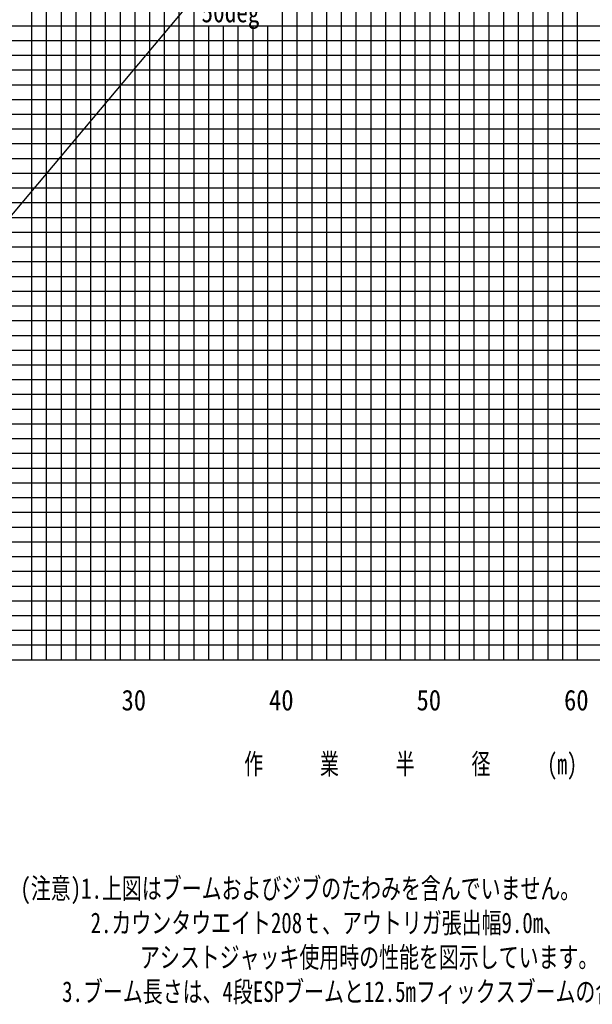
# Model space of a CAD drawing. Extents: x -439399 to 62702, y -349596 to 51651.
# Tile 42 of 63: x -124195 to -85374, y -349596 to -282821. Entities that reach past the tile are written whole.
import ezdxf

# ---------------------------------------------------------------- set-up
doc = ezdxf.new("R2010")
doc.units = 0
doc.layers.get('0').update_dxf_attribs({"linetype": 'CONTINUOUS'})

msp = doc.modelspace()

# ---------------------------------------------------------------- linework, layer by layer
at = {"color": 252, "linetype": 'Continuous'}
for p, q in [((-102372.192684, -326227.499775), (-102372.192684, -176227.499775)), ((-101372.192684, -326227.499775), (-101372.192684, -176227.499775)), ((-100372.192684, -326227.499775), (-100372.192684, -176227.499775)), ((-99372.192684, -326227.499775), (-99372.192684, -176227.499775)), ((-98372.192684, -326227.499775), (-98372.192684, -176227.499775)), ((-97372.192684, -326227.499775), (-97372.192684, -176227.499775)), ((-90372.192684, -326227.499775), (-90372.192684, -176227.499775)), ((-89372.192684, -326227.499775), (-89372.192684, -176227.499775)), ((-88372.192684, -326227.499775), (-88372.192684, -176227.499775)), ((-87372.192684, -326227.499775), (-87372.192684, -176227.499775)), ((-105372.192684, -326227.499775), (-105372.192684, -180227.499775)), ((-104372.192684, -326227.499775), (-104372.192684, -180227.499775)), ((-103372.192684, -326227.499775), (-103372.192684, -180227.499775)), ((-95372.192684, -326227.499775), (-95372.192684, -186227.499775)), ((-94372.192684, -326227.499775), (-94372.192684, -186227.499775)), ((-93372.192684, -326227.499775), (-93372.192684, -186227.499775)), ((-92372.192684, -326227.499775), (-92372.192684, -186227.499775)), ((-91372.192684, -326227.499775), (-91372.192684, -186227.499775)), ((-112372.192684, -326227.499775), (-112372.192684, -194123.108673)), ((-113372.192684, -326227.499775), (-113372.192684, -196870.619818)), ((-114372.192684, -326227.499775), (-114372.192684, -199618.104647)), ((-115372.192684, -326227.499775), (-115372.192684, -202365.589477)), ((-117372.192684, -326227.499775), (-117372.192684, -207860.446556)), ((-118372.192684, -326227.499775), (-118372.192684, -210607.931386)), ((-119372.192684, -326227.499775), (-119372.192684, -213474.085538)), ((-120372.192684, -326227.499775), (-120372.192684, -216430.417998)), ((-121372.192684, -326227.499775), (-121372.192684, -219386.750459)), ((-122372.192684, -326227.499775), (-122372.192684, -222201.193484)), ((-123372.192684, -326227.499775), (-123372.192684, -224948.678314)), ((-141744.935882, -283227.499775), (-31372.192684, -283227.499775)), ((-111372.192684, -326227.499775), (-111372.192684, -283227.499775)), ((-110372.192684, -326227.499775), (-110372.192684, -283227.499775)), ((-109372.192684, -326227.499775), (-109372.192684, -283227.499775)), ((-108372.192684, -326227.499775), (-108372.192684, -283227.499775)), ((-107372.192684, -326227.499775), (-107372.192684, -283227.499775)), ((-141885.476717, -284227.499775), (-31372.192684, -284227.499775)), ((-142026.017552, -285227.499775), (-31372.192684, -285227.499775)), ((-142307.099221, -287227.499775), (-31372.192684, -287227.499775)), ((-142447.640056, -288227.499775), (-31372.192684, -288227.499775)), ((-142588.18089, -289227.499775), (-31372.192684, -289227.499775)), ((-142671.16327, -290227.499775), (-31372.192684, -290227.499775)), ((-142811.704105, -291227.499775), (-31372.192684, -291227.499775)), ((-142952.24494, -292227.499775), (-31372.192684, -292227.499775)), ((-143092.785774, -293227.499775), (-31372.192684, -293227.499775)), ((-143233.326609, -294227.499775), (-31372.192684, -294227.499775)), ((-143373.867444, -295227.499775), (-31372.192684, -295227.499775)), ((-143654.949113, -297227.499775), (-31372.192684, -297227.499775)), ((-143795.489948, -298227.499775), (-31372.192684, -298227.499775)), ((-143712.340273, -299227.499775), (-31372.192684, -299227.499775)), ((-144016.990336, -300227.499775), (-31372.192684, -300227.499775)), ((-144157.531171, -301227.499775), (-31372.192684, -301227.499775)), ((-144298.072006, -302227.499775), (-31372.192684, -302227.499775)), ((-144438.61284, -303227.499775), (-31372.192684, -303227.499775)), ((-144579.153675, -304227.499775), (-31372.192684, -304227.499775)), ((-144719.69451, -305227.499775), (-31372.192684, -305227.499775)), ((-145000.776179, -307227.499775), (-31372.192684, -307227.499775)), ((-145141.317014, -308227.499775), (-31372.192684, -308227.499775)), ((-145235.406023, -309227.499775), (-31372.192684, -309227.499775)), ((-145318.674083, -310227.499775), (-31372.192684, -310227.499775)), ((-145459.214917, -311227.499775), (-31372.192684, -311227.499775)), ((-145599.755752, -312227.499775), (-31372.192684, -312227.499775)), ((-145544.493626, -313227.499775), (-31372.192684, -313227.499775)), ((-145458.024652, -314227.499775), (-31372.192684, -314227.499775)), ((-145416.115377, -315227.499775), (-31372.192684, -315227.499775)), ((-145332.296826, -317227.499775), (-31372.192684, -317227.499775)), ((-145290.38755, -318227.499775), (-31372.192684, -318227.499775)), ((-145206.433588, -319227.499775), (-31372.192684, -319227.499775)), ((-145164.524312, -320227.499775), (-31372.192684, -320227.499775)), ((-145122.615037, -321227.499775), (-31372.192684, -321227.499775)), ((-143104.747471, -322227.499775), (-31372.192684, -322227.499775)), ((-142225.701449, -323227.499775), (-31372.192684, -323227.499775)), ((-141183.413694, -324227.499775), (-31372.192684, -324227.499775)), ((-141183.413694, -325227.499775), (-31372.192684, -325227.499775))]:
    msp.add_line(p, q, dxfattribs=at)
at = {"color": 14, "linetype": 'Continuous'}
for p, q in [((-96372.192684, -326227.499775), (-96372.192684, -176227.499775)), ((-86372.192684, -326227.499775), (-86372.192684, -176227.499775)), ((-106372.192684, -326227.499775), (-106372.192684, -180227.499775)), ((-116372.192684, -326227.499775), (-116372.192684, -205112.961726)), ((-142166.558386, -286227.499775), (-31372.192684, -286227.499775)), ((-143514.408278, -296227.499775), (-31372.192684, -296227.499775)), ((-144860.235344, -306227.499775), (-31372.192684, -306227.499775)), ((-145374.206101, -316227.499775), (-31372.192684, -316227.499775)), ((-146372.192684, -326227.499775), (-31372.192684, -326227.499775))]:
    msp.add_line(p, q, dxfattribs=at)
at = {"color": 151, "linetype": 'Continuous'}
for p, q in [((-110300.938887, -278834.674403), (-142843.307611, -317617.159242)), ((-146372.192684, -326227.499775), (-31372.192684, -326227.499775))]:
    msp.add_line(p, q, dxfattribs=at)

# ---------------------------------------------------------------- texts
at = {"color": 7, "linetype": 'Continuous', "char_height": 1400, "attachment_point": 1}
for s, insert in [('\\W0.827255;\\A1;50deg', (-111874.160595, -281599.090633)), ('\\W0.872378;\\A1;30', (-117287.896232, -328265.577678)), ('\\W0.872378;\\A1;40', (-107288.372082, -328265.577678)), ('\\W0.872378;\\A1;50', (-97288.371859, -328265.577678)), ('\\W0.872378;\\A1;60', (-87288.371859, -328265.577678)), ('\\W0.705600;\\A1;作\u3000\u3000\u3000業\u3000\u3000\u3000半\u3000\u3000\u3000径\u3000\u3000\u3000(m)', (-108972.879952, -332594.456908)), ('\\W0.742421;\\A1;(注意)1.上図はブームおよびジブのたわみを含んでいません｡\\P\u3000\u3000\u3000 2.カウンタウエイト208ｔ、アウトリガ張出幅9.0m、\\P\u3000\u3000\u3000\u3000\u3000\u3000アシストジャッキ使用時の性能を図示しています。\\P    3.ブーム長さは、4段ESPブームと12.5mフィックスブームの合計ブーム長さを示しています。', (-124148.392844, -341036.161651))]:
    msp.add_mtext(s, dxfattribs=dict(at, insert=insert))

doc.saveas('drawing.dxf')
